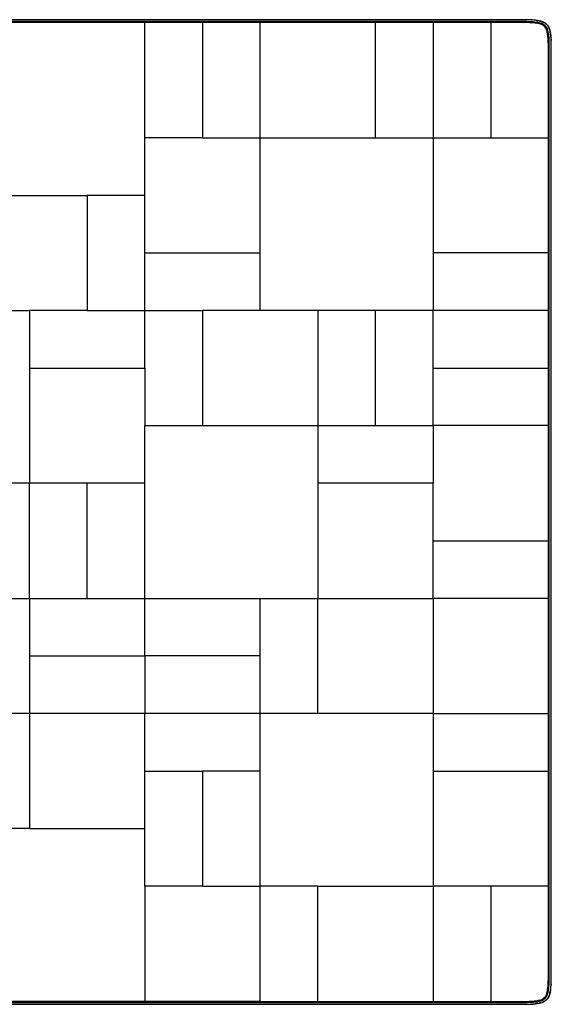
# Model space of a CAD drawing. Header units: millimetres. Extents: x -80 to 71, y -71 to 80.
# Tile 2 of 2: x -10 to 71, y -71 to 80. Entities that reach past the tile are written whole.
import ezdxf

# ---------------------------------------------------------------- set-up
doc = ezdxf.new("R2010")
doc.units = ezdxf.units.MM
doc.header["$MEASUREMENT"] = 0
doc.layers.add('Default', color=7, linetype='Continuous', true_color=0x000000)

msp = doc.modelspace()

# ---------------------------------------------------------------- linework, layer by layer
at = {"layer": 'Default'}
for points, degree in [([(67.12, 79.65), (-4.42, 79.65), (-75.95, 79.65)], 2), ([(67.12, 79.35), (-4.42, 79.35), (-75.95, 79.35)], 2), ([(8.8, 79.2), (-4.4, 79.2), (-17.6, 79.2)], 2), ([(8.8, 52.8), (8.8, 66), (8.8, 79.2)], 2), ([(17.6, 79.2), (13.2, 79.2), (8.8, 79.2)], 2), ([(17.6, 79.2), (17.6, 70.4), (17.6, 61.6)], 2), ([(26.4, 79.2), (22, 79.2), (17.6, 79.2)], 2), ([(26.4, 61.6), (26.4, 70.4), (26.4, 79.2)], 2), ([(35.93, 79.2), (31.17, 79.2), (26.4, 79.2)], 2), ([(44, 79.2), (39.97, 79.2), (35.93, 79.2)], 2), ([(44, 61.6), (44, 70.4), (44, 79.2)], 2), ([(52.8, 79.2), (48.4, 79.2), (44, 79.2)], 2), ([(52.8, 79.2), (52.8, 70.4), (52.8, 61.6)], 2), ([(61.6, 79.2), (57.2, 79.2), (52.8, 79.2)], 2), ([(60.55, 79.35), (60.55, 79.28), (60.55, 79.2)], 2), ([(67.12, 79.2), (64.36, 79.2), (61.6, 79.2)], 2), ([(61.6, 79.2), (61.6, 70.4), (61.6, 61.6)], 2), ([(68.52, 79.56), (68.53, 79.55), (68.54, 79.55), (68.55, 79.55)], 3), ([(68.57, 79.55), (68.58, 79.55), (68.59, 79.55), (68.6, 79.54)], 3), ([(68.61, 79.54), (68.63, 79.54), (68.64, 79.54), (68.65, 79.54)], 3), ([(68.66, 79.54), (68.67, 79.53), (68.68, 79.53), (68.7, 79.53)], 3), ([(68.7, 79.53), (68.72, 79.53), (68.73, 79.53), (68.74, 79.52)], 3), ([(68.75, 79.52), (68.76, 79.52), (68.77, 79.52), (68.78, 79.52)], 3), ([(68.8, 79.51), (68.81, 79.51), (68.81, 79.51), (68.82, 79.51)], 3), ([(68.9, 79.5), (68.91, 79.49), (68.93, 79.49), (68.94, 79.49)], 3), ([(68.99, 79.48), (69.01, 79.47), (69.03, 79.47), (69.04, 79.47)], 3), ([(69.05, 79.46), (69.06, 79.46), (69.07, 79.46), (69.08, 79.46)], 3), ([(69.25, 79.41), (69.26, 79.41), (69.27, 79.41), (69.28, 79.41)], 3), ([(69.27, 79.41), (69.27, 79.41), (69.26, 79.41), (69.25, 79.41)], 3), ([(69.34, 79.39), (69.35, 79.38), (69.36, 79.38), (69.37, 79.38)], 3), ([(69.38, 79.38), (69.39, 79.37), (69.39, 79.37), (69.4, 79.37)], 3), ([(69.4, 79.37), (69.41, 79.37), (69.42, 79.36), (69.43, 79.36)], 3), ([(69.45, 79.35), (69.45, 79.35), (69.46, 79.35), (69.46, 79.35)], 3), ([(69.5, 79.33), (69.51, 79.33), (69.52, 79.33), (69.53, 79.32)], 3), ([(69.53, 79.32), (69.53, 79.32), (69.52, 79.32), (69.52, 79.33)], 3), ([(69.53, 79.32), (69.53, 79.32), (69.54, 79.32), (69.54, 79.32)], 3), ([(69.54, 79.32), (69.55, 79.31), (69.56, 79.31), (69.57, 79.31)], 3), ([(69.54, 79.32), (69.55, 79.31), (69.57, 79.31), (69.58, 79.31)], 3), ([(69.87, 79.15), (69.87, 79.15), (69.87, 79.15), (69.86, 79.16)], 3), ([(69.9, 79.13), (69.9, 79.13), (69.9, 79.13), (69.91, 79.13)], 3), ([(69.9, 79.13), (69.91, 79.13), (69.92, 79.12), (69.92, 79.12)], 3), ([(69.92, 79.12), (69.93, 79.12), (69.93, 79.11), (69.93, 79.11)], 3), ([(69.93, 79.11), (69.94, 79.11), (69.94, 79.11)], 2), ([(70.33, 78.72), (70.33, 78.71), (70.34, 78.71), (70.34, 78.7)], 3), ([(70.33, 78.71), (70.33, 78.72), (70.33, 78.72)], 2), ([(70.34, 78.7), (70.33, 78.71), (70.33, 78.71), (70.33, 78.71)], 3), ([(70.35, 78.69), (70.34, 78.69), (70.34, 78.7), (70.34, 78.7)], 3), ([(70.39, 78.62), (70.38, 78.62), (70.38, 78.63), (70.38, 78.63)], 3), ([(70.4, 78.6), (70.39, 78.61), (70.39, 78.61), (70.39, 78.62)], 3), ([(70.47, 78.47), (70.47, 78.46), (70.48, 78.45), (70.48, 78.45)], 3), ([(70.48, 78.44), (70.48, 78.44), (70.49, 78.43), (70.49, 78.42)], 3), ([(70.49, 78.42), (70.49, 78.41), (70.5, 78.41), (70.5, 78.4)], 3), ([(70.5, 78.4), (70.5, 78.39), (70.51, 78.38), (70.51, 78.38)], 3), ([(70.51, 78.37), (70.51, 78.37), (70.52, 78.36), (70.52, 78.35)], 3), ([(70.52, 78.35), (70.52, 78.34), (70.53, 78.34), (70.53, 78.33)], 3), ([(70.53, 78.32), (70.53, 78.32), (70.53, 78.32), (70.54, 78.31)], 3), ([(70.54, 78.31), (70.54, 78.31), (70.53, 78.32), (70.53, 78.32)], 3), ([(70.54, 78.29), (70.54, 78.29), (70.54, 78.29), (70.55, 78.29)], 3), ([(70.55, 78.27), (70.55, 78.27), (70.55, 78.27), (70.55, 78.28)], 3), ([(70.56, 78.24), (70.57, 78.23), (70.57, 78.22), (70.57, 78.21)], 3), ([(70.57, 78.21), (70.57, 78.2), (70.58, 78.2), (70.58, 78.19)], 3), ([(70.58, 78.18), (70.58, 78.18), (70.59, 78.17), (70.59, 78.17)], 3), ([(70.59, 78.15), (70.59, 78.14), (70.6, 78.13), (70.6, 78.12)], 3), ([(70.62, 78.06), (70.62, 78.05), (70.62, 78.04), (70.63, 78.03)], 3), ([(70.68, 77.83), (70.68, 77.82), (70.68, 77.8), (70.68, 77.79)], 3), ([(70.71, 77.68), (70.71, 77.67), (70.71, 77.66), (70.71, 77.65)], 3), ([(70.71, 77.64), (70.72, 77.63), (70.72, 77.61), (70.72, 77.6)], 3), ([(70.72, 77.6), (70.72, 77.59), (70.72, 77.57), (70.73, 77.56)], 3), ([(70.73, 77.55), (70.73, 77.54), (70.73, 77.53), (70.73, 77.52)], 3), ([(70.74, 77.5), (70.74, 77.49), (70.74, 77.49), (70.74, 77.48)], 3), ([(70.75, 77.43), (70.75, 77.43), (70.75, 77.42), (70.75, 77.41)], 3), ([(70.75, 77.39), (70.75, 77.38), (70.76, 77.37), (70.76, 77.36)], 3), ([(70.76, 77.35), (70.76, 77.33), (70.76, 77.32), (70.76, 77.31)], 3), ([(70.76, 77.3), (70.77, 77.29), (70.77, 77.28), (70.77, 77.26)], 3), ([(70.77, 77.26), (70.77, 77.24), (70.77, 77.23), (70.77, 77.21)], 3), ([(70.78, 77.16), (70.78, 77.15), (70.78, 77.13), (70.79, 77.12)], 3), ([(70.81, 76.91), (70.81, 76.89), (70.81, 76.88), (70.81, 76.86)], 3), ([(70.82, 76.8), (70.82, 76.79), (70.82, 76.77), (70.82, 76.75)], 3), ([(70.4, 61.6), (70.4, 68.78), (70.4, 75.95)], 2), ([(70.55, -67.12), (70.55, 4.42), (70.55, 75.95)], 2), ([(70.83, 76.63), (70.83, 76.62), (70.83, 76.6), (70.83, 76.59)], 3), ([(70.83, 76.58), (70.83, 76.57), (70.83, 76.55), (70.83, 76.54)], 3), ([(70.85, -67.12), (70.85, 4.42), (70.85, 75.95)], 2), ([(17.6, 61.6), (13.2, 61.6), (8.8, 61.6)], 2), ([(17.6, 61.6), (22, 61.6), (26.4, 61.6)], 2), ([(26.4, 61.6), (35.2, 61.6), (44, 61.6)], 2), ([(26.4, 44), (26.4, 52.8), (26.4, 61.6)], 2), ([(44, 61.6), (48.4, 61.6), (52.8, 61.6)], 2), ([(52.8, 61.6), (57.2, 61.6), (61.6, 61.6)], 2), ([(52.8, 61.6), (52.8, 52.8), (52.8, 44)], 2), ([(61.6, 61.6), (66, 61.6), (70.4, 61.6)], 2), ([(70.4, 52.07), (70.4, 56.83), (70.4, 61.6)], 2), ([(-17.6, 52.8), (-8.8, 52.8), (0, 52.8)], 2), ([(8.8, 52.8), (4.4, 52.8), (0, 52.8)], 2), ([(0, 52.8), (0, 44), (0, 35.2)], 2), ([(8.8, 35.2), (8.8, 44), (8.8, 52.8)], 2), ([(70.4, 44), (70.4, 48.03), (70.4, 52.07)], 2), ([(8.8, 44), (17.6, 44), (26.4, 44)], 2), ([(26.4, 35.2), (26.4, 39.6), (26.4, 44)], 2), ([(70.4, 44), (61.6, 44), (52.8, 44)], 2), ([(52.8, 44), (52.8, 39.6), (52.8, 35.2)], 2), ([(70.4, 35.2), (70.4, 39.6), (70.4, 44)], 2), ([(-35.2, 35.2), (-22, 35.2), (-8.8, 35.2)], 2), ([(-8.8, 35.2), (-8.8, 22), (-8.8, 8.8)], 2), ([(0, 35.2), (-4.4, 35.2), (-8.8, 35.2)], 2), ([(0, 35.2), (4.4, 35.2), (8.8, 35.2)], 2), ([(8.8, 35.2), (13.2, 35.2), (17.6, 35.2)], 2), ([(8.8, 26.4), (8.8, 30.8), (8.8, 35.2)], 2), ([(17.6, 35.2), (17.6, 26.4), (17.6, 17.6)], 2), ([(35.2, 35.2), (26.4, 35.2), (17.6, 35.2)], 2), ([(44, 35.2), (39.6, 35.2), (35.2, 35.2)], 2), ([(35.2, 35.2), (35.2, 26.4), (35.2, 17.6)], 2), ([(44, 17.6), (44, 26.4), (44, 35.2)], 2), ([(52.8, 35.2), (48.4, 35.2), (44, 35.2)], 2), ([(52.8, 17.6), (52.8, 26.4), (52.8, 35.2)], 2), ([(70.4, 35.2), (61.6, 35.2), (52.8, 35.2)], 2), ([(70.4, 26.4), (70.4, 30.8), (70.4, 35.2)], 2), ([(-8.8, 26.4), (0, 26.4), (8.8, 26.4)], 2), ([(8.8, 26.4), (8.8, 22), (8.8, 17.6)], 2), ([(52.8, 26.4), (61.6, 26.4), (70.4, 26.4)], 2), ([(70.4, 17.6), (70.4, 22), (70.4, 26.4)], 2), ([(8.8, 17.6), (13.2, 17.6), (17.6, 17.6)], 2), ([(8.8, 8.8), (8.8, 13.2), (8.8, 17.6)], 2), ([(17.6, 17.6), (26.4, 17.6), (35.2, 17.6)], 2), ([(35.2, 17.6), (39.6, 17.6), (44, 17.6)], 2), ([(35.2, 17.6), (35.2, 13.2), (35.2, 8.8)], 2), ([(44, 17.6), (48.4, 17.6), (52.8, 17.6)], 2), ([(70.4, 17.6), (61.6, 17.6), (52.8, 17.6)], 2), ([(52.8, 17.6), (52.8, 13.2), (52.8, 8.8)], 2), ([(70.4, 8.07), (70.4, 12.83), (70.4, 17.6)], 2), ([(-8.8, 8.8), (-22, 8.8), (-35.2, 8.8)], 2), ([(-8.8, -8.8), (-8.8, 0), (-8.8, 8.8)], 2), ([(0, 8.8), (-4.4, 8.8), (-8.8, 8.8)], 2), ([(0, -8.8), (0, 0), (0, 8.8)], 2), ([(8.8, 8.8), (4.4, 8.8), (0, 8.8)], 2), ([(8.8, -8.8), (8.8, 0), (8.8, 8.8)], 2), ([(52.8, 8.8), (44, 8.8), (35.2, 8.8)], 2), ([(35.2, 8.8), (35.2, 0), (35.2, -8.8)], 2), ([(52.8, -8.8), (52.8, 0), (52.8, 8.8)], 2), ([(70.4, 0), (70.4, 4.03), (70.4, 8.07)], 2), ([(52.8, 0), (61.6, 0), (70.4, 0)], 2), ([(70.4, -8.8), (70.4, -4.4), (70.4, 0)], 2), ([(-17.6, -8.8), (-13.2, -8.8), (-8.8, -8.8)], 2), ([(-8.8, -8.8), (-8.8, -17.6), (-8.8, -26.4)], 2), ([(-8.8, -8.8), (-4.4, -8.8), (0, -8.8)], 2), ([(0, -8.8), (4.4, -8.8), (8.8, -8.8)], 2), ([(8.8, -17.6), (8.8, -13.2), (8.8, -8.8)], 2), ([(8.8, -8.8), (17.6, -8.8), (26.4, -8.8)], 2), ([(26.4, -8.8), (30.8, -8.8), (35.2, -8.8)], 2), ([(26.4, -17.6), (26.4, -13.2), (26.4, -8.8)], 2), ([(35.2, -8.8), (44, -8.8), (52.8, -8.8)], 2), ([(35.2, -26.4), (35.2, -17.6), (35.2, -8.8)], 2), ([(70.4, -8.8), (61.6, -8.8), (52.8, -8.8)], 2), ([(52.8, -8.8), (52.8, -17.6), (52.8, -26.4)], 2), ([(70.4, -18.33), (70.4, -13.57), (70.4, -8.8)], 2), ([(-8.8, -17.6), (0, -17.6), (8.8, -17.6)], 2), ([(26.4, -17.6), (17.6, -17.6), (8.8, -17.6)], 2), ([(8.8, -17.6), (8.8, -22), (8.8, -26.4)], 2), ([(26.4, -26.4), (26.4, -22), (26.4, -17.6)], 2), ([(70.4, -26.4), (70.4, -22.37), (70.4, -18.33)], 2), ([(-8.8, -26.4), (-13.2, -26.4), (-17.6, -26.4)], 2), ([(-8.8, -26.4), (-8.8, -35.2), (-8.8, -44)], 2), ([(8.8, -26.4), (0, -26.4), (-8.8, -26.4)], 2), ([(8.8, -44), (8.8, -35.2), (8.8, -26.4)], 2), ([(26.4, -26.4), (17.6, -26.4), (8.8, -26.4)], 2), ([(26.4, -35.2), (26.4, -30.8), (26.4, -26.4)], 2), ([(35.2, -26.4), (30.8, -26.4), (26.4, -26.4)], 2), ([(43.27, -26.4), (39.23, -26.4), (35.2, -26.4)], 2), ([(52.8, -26.4), (48.03, -26.4), (43.27, -26.4)], 2), ([(52.8, -26.4), (61.6, -26.4), (70.4, -26.4)], 2), ([(52.8, -26.4), (52.8, -30.8), (52.8, -35.2)], 2), ([(70.4, -35.2), (70.4, -30.8), (70.4, -26.4)], 2), ([(8.8, -35.2), (13.2, -35.2), (17.6, -35.2)], 2), ([(26.4, -35.2), (22, -35.2), (17.6, -35.2)], 2), ([(17.6, -35.2), (17.6, -44), (17.6, -52.8)], 2), ([(26.4, -52.8), (26.4, -44), (26.4, -35.2)], 2), ([(52.8, -35.2), (61.6, -35.2), (70.4, -35.2)], 2), ([(52.8, -35.2), (52.8, -44), (52.8, -52.8)], 2), ([(70.4, -52.8), (70.4, -44), (70.4, -35.2)], 2), ([(-8.8, -44), (-13.2, -44), (-17.6, -44)], 2), ([(-8.8, -44), (0, -44), (8.8, -44)], 2), ([(8.8, -52.8), (8.8, -48.4), (8.8, -44)], 2), ([(17.6, -52.8), (13.2, -52.8), (8.8, -52.8)], 2), ([(8.8, -52.8), (8.8, -61.6), (8.8, -70.4)], 2), ([(17.6, -52.8), (22, -52.8), (26.4, -52.8)], 2), ([(26.4, -70.4), (26.4, -61.6), (26.4, -52.8)], 2), ([(35.2, -52.8), (30.8, -52.8), (26.4, -52.8)], 2), ([(35.2, -70.4), (35.2, -61.6), (35.2, -52.8)], 2), ([(35.2, -52.8), (44, -52.8), (52.8, -52.8)], 2), ([(61.6, -52.8), (57.2, -52.8), (52.8, -52.8)], 2), ([(52.8, -52.8), (52.8, -61.6), (52.8, -70.4)], 2), ([(70.4, -52.8), (66, -52.8), (61.6, -52.8)], 2), ([(61.6, -52.8), (61.6, -61.6), (61.6, -70.4)], 2), ([(70.4, -67.12), (70.4, -59.96), (70.4, -52.8)], 2), ([(70.66, -69.05), (70.66, -69.06), (70.66, -69.07), (70.66, -69.08)], 3), ([(70.68, -68.99), (70.67, -69.01), (70.67, -69.03), (70.67, -69.04)], 3), ([(70.7, -68.9), (70.69, -68.91), (70.69, -68.93), (70.69, -68.94)], 3), ([(70.71, -68.8), (70.71, -68.81), (70.71, -68.81), (70.71, -68.82)], 3), ([(70.73, -68.7), (70.73, -68.72), (70.73, -68.73), (70.72, -68.74)], 3), ([(70.72, -68.75), (70.72, -68.76), (70.72, -68.77), (70.72, -68.78)], 3), ([(70.74, -68.66), (70.73, -68.67), (70.73, -68.68), (70.73, -68.7)], 3), ([(70.75, -68.57), (70.75, -68.58), (70.75, -68.59), (70.74, -68.6)], 3), ([(70.74, -68.61), (70.74, -68.63), (70.74, -68.64), (70.74, -68.65)], 3), ([(70.76, -68.52), (70.75, -68.53), (70.75, -68.54), (70.75, -68.55)], 3), ([(-75.92, -70.55), (-4.38, -70.55), (67.15, -70.55)], 2), ([(8.8, -70.4), (-4.4, -70.4), (-17.6, -70.4)], 2), ([(26.4, -70.4), (17.6, -70.4), (8.8, -70.4)], 2), ([(26.4, -70.4), (30.8, -70.4), (35.2, -70.4)], 2), ([(35.2, -70.4), (39.23, -70.4), (43.27, -70.4)], 2), ([(43.27, -70.4), (48.03, -70.4), (52.8, -70.4)], 2), ([(52.8, -70.4), (57.2, -70.4), (61.6, -70.4)], 2), ([(60.55, -70.4), (60.55, -70.47), (60.55, -70.55)], 2), ([(61.6, -70.4), (64.38, -70.4), (67.15, -70.4)], 2), ([(68.75, -70.73), (68.74, -70.73), (68.73, -70.73), (68.72, -70.73)], 3), ([(68.8, -70.72), (68.79, -70.72), (68.77, -70.72), (68.76, -70.73)], 3), ([(68.84, -70.71), (68.83, -70.72), (68.81, -70.72), (68.8, -70.72)], 3), ([(68.88, -70.71), (68.87, -70.71), (68.86, -70.71), (68.85, -70.71)], 3), ([(69.03, -70.68), (69.02, -70.68), (69, -70.68), (68.99, -70.68)], 3), ([(69.26, -70.62), (69.25, -70.62), (69.24, -70.62), (69.23, -70.63)], 3), ([(69.35, -70.59), (69.34, -70.59), (69.33, -70.6), (69.32, -70.6)], 3), ([(69.38, -70.58), (69.38, -70.58), (69.37, -70.59), (69.37, -70.59)], 3), ([(69.41, -70.57), (69.4, -70.57), (69.4, -70.58), (69.39, -70.58)], 3), ([(69.44, -70.56), (69.43, -70.57), (69.42, -70.57), (69.41, -70.57)], 3), ([(69.47, -70.55), (69.47, -70.55), (69.47, -70.55), (69.48, -70.55)], 3), ([(69.49, -70.54), (69.49, -70.54), (69.49, -70.54), (69.49, -70.55)], 3), ([(69.52, -70.53), (69.52, -70.53), (69.52, -70.53), (69.51, -70.54)], 3), ([(69.51, -70.54), (69.51, -70.54), (69.52, -70.53), (69.52, -70.53)], 3), ([(69.55, -70.52), (69.54, -70.52), (69.54, -70.53), (69.53, -70.53)], 3), ([(69.57, -70.51), (69.57, -70.51), (69.56, -70.52), (69.55, -70.52)], 3), ([(69.6, -70.5), (69.59, -70.5), (69.58, -70.51), (69.58, -70.51)], 3), ([(69.62, -70.49), (69.61, -70.49), (69.61, -70.5), (69.6, -70.5)], 3), ([(69.64, -70.48), (69.64, -70.48), (69.63, -70.49), (69.62, -70.49)], 3), ([(69.67, -70.47), (69.66, -70.47), (69.65, -70.48), (69.65, -70.48)], 3), ([(69.8, -70.4), (69.81, -70.39), (69.81, -70.39), (69.82, -70.39)], 3), ([(69.82, -70.39), (69.82, -70.38), (69.83, -70.38), (69.83, -70.38)], 3), ([(69.89, -70.35), (69.89, -70.34), (69.9, -70.34), (69.9, -70.34)], 3), ([(69.92, -70.33), (69.91, -70.33), (69.91, -70.34), (69.9, -70.34)], 3), ([(69.9, -70.34), (69.91, -70.33), (69.91, -70.33), (69.91, -70.33)], 3), ([(69.91, -70.33), (69.92, -70.33), (69.92, -70.33)], 2), ([(70.23, -70.04), (70.23, -70.03), (70.23, -70.03), (70.23, -70.03)], 3), ([(70.26, -70), (70.27, -69.99), (70.27, -69.98), (70.28, -69.98)], 3), ([(70.28, -69.98), (70.28, -69.97), (70.28, -69.97), (70.28, -69.97)], 3), ([(70.32, -69.92), (70.32, -69.93), (70.31, -69.93), (70.31, -69.93)], 3), ([(70.31, -69.93), (70.31, -69.94), (70.31, -69.94)], 2), ([(70.33, -69.9), (70.33, -69.91), (70.32, -69.92), (70.32, -69.92)], 3), ([(70.35, -69.86), (70.35, -69.86), (70.36, -69.86), (70.36, -69.86)], 3), ([(70.52, -69.54), (70.51, -69.55), (70.51, -69.56), (70.51, -69.57)], 3), ([(70.52, -69.54), (70.51, -69.55), (70.51, -69.57), (70.51, -69.58)], 3), ([(70.53, -69.5), (70.53, -69.51), (70.53, -69.52), (70.52, -69.53)], 3), ([(70.52, -69.53), (70.52, -69.53), (70.52, -69.52), (70.53, -69.52)], 3), ([(70.52, -69.53), (70.52, -69.53), (70.52, -69.54), (70.52, -69.54)], 3), ([(70.52, -69.54), (70.52, -69.54), (70.52, -69.53)], 2), ([(70.55, -69.45), (70.55, -69.45), (70.55, -69.46), (70.55, -69.46)], 3), ([(70.57, -69.4), (70.57, -69.41), (70.56, -69.42), (70.56, -69.43)], 3), ([(70.58, -69.38), (70.57, -69.39), (70.57, -69.39), (70.57, -69.4)], 3), ([(70.59, -69.34), (70.58, -69.35), (70.58, -69.36), (70.58, -69.37)], 3), ([(70.61, -69.25), (70.61, -69.26), (70.61, -69.27), (70.61, -69.28)], 3), ([(70.61, -69.27), (70.61, -69.27), (70.61, -69.26), (70.61, -69.25)], 3), ([(-75.92, -70.85), (-4.38, -70.85), (67.15, -70.85)], 2), ([(67.78, -70.83), (67.77, -70.83), (67.75, -70.83), (67.74, -70.83)], 3), ([(67.83, -70.83), (67.82, -70.83), (67.8, -70.83), (67.79, -70.83)], 3), ([(68, -70.82), (67.99, -70.82), (67.97, -70.82), (67.95, -70.82)], 3), ([(68.11, -70.81), (68.09, -70.81), (68.08, -70.81), (68.06, -70.81)], 3), ([(68.36, -70.78), (68.35, -70.78), (68.33, -70.78), (68.32, -70.79)], 3), ([(68.46, -70.77), (68.44, -70.77), (68.43, -70.77), (68.41, -70.77)], 3), ([(68.5, -70.76), (68.49, -70.77), (68.48, -70.77), (68.46, -70.77)], 3), ([(68.55, -70.76), (68.53, -70.76), (68.52, -70.76), (68.51, -70.76)], 3), ([(68.59, -70.75), (68.58, -70.75), (68.57, -70.76), (68.56, -70.76)], 3), ([(68.63, -70.75), (68.63, -70.75), (68.62, -70.75), (68.61, -70.75)], 3), ([(68.7, -70.74), (68.69, -70.74), (68.69, -70.74), (68.68, -70.74)], 3)]:
    msp.add_open_spline(points, degree=degree, dxfattribs=at)
for points, knots in [([(69.9, 78.69), (69.85, 78.74), (69.72, 78.85), (69.5, 78.98), (69.24, 79.08), (68.91, 79.17), (68.51, 79.25), (67.86, 79.32), (67.36, 79.35), (67.02, 79.35)], [0, 0, 0, 0, 2.403963, 4.904005, 7.586338, 10.849801, 15.074402, 19.999695, 30.262213, 30.262213, 30.262213, 30.262213]), ([(70.15, 78.93), (70.08, 78.99), (69.95, 79.11), (69.71, 79.25), (69.43, 79.37), (69.08, 79.46), (68.66, 79.54), (67.99, 79.62), (67.47, 79.65), (67.12, 79.65)], [0, 0, 0, 0, 2.696828, 5.383037, 8.386721, 11.756834, 16.118817, 21.293929, 31.839093, 31.839093, 31.839093, 31.839093]), ([(69.93, 78.72), (69.88, 78.77), (69.76, 78.87), (69.55, 79), (69.29, 79.1), (68.97, 79.18), (68.57, 79.25), (67.95, 79.32), (67.45, 79.35), (67.12, 79.35)], [0, 0, 0, 0, 2.311935, 4.662225, 7.394632, 10.514282, 14.554511, 19.52944, 29.473771, 29.473771, 29.473771, 29.473771]), ([(69.83, 78.61), (69.78, 78.66), (69.67, 78.75), (69.47, 78.87), (69.22, 78.96), (68.91, 79.04), (68.53, 79.1), (68.08, 79.16), (67.6, 79.19), (67.27, 79.2), (67.12, 79.2)], [0, 0, 0, 0, 2.137478, 4.282775, 6.862445, 10.018997, 13.775485, 18.487487, 23.575426, 28.291123, 28.291123, 28.291123, 28.291123]), ([(69.27, 79.41), (69.28, 79.41), (69.3, 79.4), (69.35, 79.39), (69.4, 79.37), (69.45, 79.35), (69.48, 79.34), (69.5, 79.34), (69.52, 79.33)], [0, 0, 0, 0, 0.385343, 0.729224, 1.418411, 2.108426, 2.44137, 2.60919, 2.60919, 2.60919, 2.60919]), ([(69.47, 79.34), (69.48, 79.34), (69.48, 79.34), (69.49, 79.34), (69.5, 79.34), (69.51, 79.33), (69.51, 79.33)], [150.8514054, 150.8514054, 150.8514054, 150.8514054, 151.0130975, 151.0130975, 151.0130975, 151.3008294, 151.3008294, 151.3008294, 151.3008294]), ([(69.52, 79.33), (69.52, 79.33), (69.52, 79.33), (69.52, 79.33), (69.52, 79.33), (69.52, 79.33), (69.63, 79.27), (69.75, 79.21), (69.86, 79.16)], [17.649692, 17.649692, 17.649692, 17.649692, 17.650699, 17.650699, 17.666753, 17.666753, 17.666753, 18.66117, 18.66117, 18.66117, 18.66117]), ([(69.57, 79.31), (69.67, 79.27), (69.77, 79.22), (69.86, 79.16), (69.86, 79.16), (69.86, 79.16), (69.86, 79.15)], [151.86552, 151.86552, 151.86552, 151.86552, 155.205962, 155.205962, 155.205962, 155.226387, 155.226387, 155.226387, 155.226387]), ([(70.4, 75.95), (70.4, 76.19), (70.38, 76.66), (70.32, 77.26), (70.24, 77.72), (70.16, 78.06), (70.03, 78.36), (69.9, 78.53), (69.83, 78.61)], [-27.76642, -27.76642, -27.76642, -27.76642, -20.824815, -13.88321, -10.412408, -6.941605, -3.470803, 0, 0, 0, 0]), ([(70.55, 75.85), (70.55, 76.02), (70.54, 76.36), (70.51, 76.85), (70.45, 77.31), (70.38, 77.71), (70.29, 78.03), (70.19, 78.29), (70.06, 78.51), (69.96, 78.63), (69.9, 78.69)], [0, 0, 0, 0, 4.980508, 10.052043, 14.862432, 18.99382, 22.192932, 24.82987, 27.295649, 29.671961, 29.671961, 29.671961, 29.671961]), ([(70.55, 75.95), (70.55, 76.11), (70.54, 76.44), (70.51, 76.92), (70.46, 77.37), (70.39, 77.76), (70.31, 78.08), (70.21, 78.33), (70.09, 78.54), (69.99, 78.66), (69.93, 78.72)], [0, 0, 0, 0, 4.693801, 9.74383, 14.438679, 18.499322, 21.571491, 24.180529, 26.572156, 28.889628, 28.889628, 28.889628, 28.889628]), ([(70.85, 75.95), (70.85, 76.12), (70.84, 76.47), (70.8, 76.99), (70.74, 77.47), (70.67, 77.89), (70.58, 78.22), (70.46, 78.49), (70.32, 78.73), (70.21, 78.86), (70.15, 78.93)], [0, 0, 0, 0, 5.064607, 10.499221, 15.539776, 19.717851, 23.055535, 25.904837, 28.55713, 31.236686, 31.236686, 31.236686, 31.236686]), ([(70.52, 78.36), (70.52, 78.36), (70.52, 78.36), (70.52, 78.35), (70.52, 78.35), (70.52, 78.35), (70.52, 78.35), (70.53, 78.33), (70.54, 78.31), (70.54, 78.29)], [0, 0, 0, 0, 9.096927, 9.096927, 9.096927, 10.710268, 10.710268, 10.710268, 11.044296, 11.044296, 11.044296, 11.044296]), ([(70.54, 78.29), (70.55, 78.28), (70.55, 78.28), (70.55, 78.27), (70.55, 78.26), (70.55, 78.26), (70.56, 78.26)], [7.5572017, 7.5572017, 7.5572017, 7.5572017, 7.8449336, 7.8449336, 7.8449336, 7.9021187, 7.9021187, 7.9021187, 7.9021187]), ([(69.81, -69.83), (69.86, -69.78), (69.95, -69.67), (70.07, -69.47), (70.16, -69.22), (70.24, -68.91), (70.3, -68.53), (70.36, -68.08), (70.39, -67.6), (70.4, -67.27), (70.4, -67.12)], [0, 0, 0, 0, 2.13748, 4.28278, 6.862454, 10.019009, 13.775502, 18.487509, 23.575454, 28.291156, 28.291156, 28.291156, 28.291156]), ([(69.89, -69.9), (69.94, -69.85), (70.05, -69.72), (70.18, -69.5), (70.28, -69.24), (70.37, -68.91), (70.45, -68.51), (70.52, -67.86), (70.55, -67.36), (70.55, -67.02)], [0, 0, 0, 0, 2.403963, 4.904005, 7.586338, 10.849801, 15.074402, 19.999695, 30.262213, 30.262213, 30.262213, 30.262213]), ([(69.92, -69.93), (69.97, -69.88), (70.07, -69.76), (70.2, -69.55), (70.3, -69.29), (70.38, -68.97), (70.45, -68.57), (70.52, -67.95), (70.55, -67.45), (70.55, -67.12)], [0, 0, 0, 0, 2.311938, 4.662231, 7.394641, 10.514294, 14.554528, 19.529462, 29.473805, 29.473805, 29.473805, 29.473805]), ([(70.13, -70.15), (70.19, -70.08), (70.31, -69.95), (70.45, -69.71), (70.57, -69.43), (70.66, -69.08), (70.74, -68.66), (70.82, -67.99), (70.85, -67.47), (70.85, -67.12)], [0, 0, 0, 0, 2.696828, 5.383037, 8.386721, 11.756834, 16.118817, 21.293929, 31.839093, 31.839093, 31.839093, 31.839093]), ([(67.05, -70.55), (67.22, -70.55), (67.56, -70.54), (68.05, -70.51), (68.51, -70.45), (68.91, -70.38), (69.23, -70.29), (69.49, -70.19), (69.71, -70.06), (69.83, -69.96), (69.89, -69.9)], [0, 0, 0, 0, 4.980508, 10.052043, 14.862432, 18.99382, 22.192932, 24.82987, 27.295649, 29.671961, 29.671961, 29.671961, 29.671961]), ([(67.15, -70.4), (67.39, -70.4), (67.86, -70.38), (68.46, -70.32), (68.92, -70.24), (69.26, -70.16), (69.56, -70.03), (69.73, -69.9), (69.81, -69.83)], [-27.76642, -27.76642, -27.76642, -27.76642, -20.824815, -13.88321, -10.412408, -6.941605, -3.470803, 0, 0, 0, 0]), ([(67.15, -70.55), (67.31, -70.55), (67.64, -70.54), (68.12, -70.51), (68.57, -70.46), (68.96, -70.39), (69.28, -70.31), (69.53, -70.21), (69.74, -70.09), (69.86, -69.99), (69.92, -69.93)], [0, 0, 0, 0, 4.693801, 9.74383, 14.438679, 18.499322, 21.571491, 24.180529, 26.572156, 28.889628, 28.889628, 28.889628, 28.889628]), ([(67.15, -70.85), (67.32, -70.85), (67.67, -70.84), (68.19, -70.8), (68.67, -70.74), (69.09, -70.67), (69.42, -70.58), (69.69, -70.46), (69.93, -70.32), (70.06, -70.21), (70.13, -70.15)], [0, 0, 0, 0, 5.064607, 10.499221, 15.539776, 19.717851, 23.055535, 25.904837, 28.55713, 31.236686, 31.236686, 31.236686, 31.236686]), ([(69.49, -70.54), (69.48, -70.55), (69.48, -70.55), (69.47, -70.55), (69.46, -70.55), (69.46, -70.55), (69.46, -70.56)], [7.5572017, 7.5572017, 7.5572017, 7.5572017, 7.8449336, 7.8449336, 7.8449336, 7.9021187, 7.9021187, 7.9021187, 7.9021187]), ([(69.56, -70.52), (69.56, -70.52), (69.56, -70.52), (69.55, -70.52), (69.55, -70.52), (69.55, -70.52), (69.55, -70.52), (69.53, -70.53), (69.51, -70.54), (69.49, -70.54)], [0, 0, 0, 0, 9.096927, 9.096927, 9.096927, 10.710268, 10.710268, 10.710268, 11.044296, 11.044296, 11.044296, 11.044296]), ([(69.52, -70.53), (69.52, -70.53), (69.52, -70.53), (69.52, -70.53), (69.52, -70.53), (69.52, -70.53), (69.52, -70.53)], [13.26619882, 13.26619882, 13.26619882, 13.26619882, 13.34119056, 13.34119056, 13.34119056, 13.35062181, 13.35062181, 13.35062181, 13.35062181]), ([(70.53, -69.52), (70.53, -69.52), (70.53, -69.52), (70.53, -69.52), (70.53, -69.52), (70.53, -69.52), (70.47, -69.63), (70.41, -69.75), (70.36, -69.86)], [20.34021, 20.34021, 20.34021, 20.34021, 20.341216, 20.341216, 20.35727, 20.35727, 20.35727, 21.351688, 21.351688, 21.351688, 21.351688]), ([(70.61, -69.27), (70.61, -69.28), (70.6, -69.3), (70.59, -69.35), (70.57, -69.4), (70.55, -69.45), (70.54, -69.48), (70.54, -69.5), (70.53, -69.52)], [0, 0, 0, 0, 0.385343, 0.729224, 1.418411, 2.108426, 2.44137, 2.60919, 2.60919, 2.60919, 2.60919]), ([(70.54, -69.47), (70.54, -69.48), (70.54, -69.48), (70.54, -69.49), (70.54, -69.5), (70.53, -69.51), (70.53, -69.51)], [150.8514054, 150.8514054, 150.8514054, 150.8514054, 151.0130975, 151.0130975, 151.0130975, 151.3008294, 151.3008294, 151.3008294, 151.3008294])]:
    msp.add_open_spline(points, degree=3, knots=knots, dxfattribs=at)
for points, weights in [([(67.81, 79.63), (67.86, 79.62), (67.91, 79.62)], [1, 0.999989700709, 1]), ([(69.09, 79.45), (69.14, 79.44), (69.19, 79.43)], [1, 0.999927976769, 1]), ([(69.19, 79.43), (69.21, 79.43), (69.24, 79.42)], [1, 0.999977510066, 1]), ([(69.28, 79.41), (69.31, 79.4), (69.33, 79.39)], [1, 0.999970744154, 1]), ([(69.58, 79.31), (69.7, 79.26), (69.81, 79.19)], [1, 0.997350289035, 1]), ([(69.85, 79.16), (69.9, 79.14), (69.94, 79.11)], [1, 0.999344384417, 1]), ([(69.87, 79.15), (70.02, 79.06), (70.15, 78.93)], [1, 0.993937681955, 1]), ([(69.88, 78.55), (69.94, 78.48), (69.99, 78.41)], [1, 0.996873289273, 1]), ([(69.9, 79.13), (69.96, 79.09), (70.01, 79.05)], [1, 0.99914978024, 1]), ([(69.92, 79.12), (69.95, 79.1), (69.98, 79.08)], [1, 0.999697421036, 1]), ([(69.93, 79.11), (69.95, 79.1), (69.97, 79.09)], [1, 0.999866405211, 1]), ([(70.33, 78.71), (70.34, 78.69), (70.36, 78.67)], [1, 0.999835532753, 1]), ([(70.34, 78.7), (70.35, 78.68), (70.36, 78.66)], [1, 0.999898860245, 1]), ([(70.35, 78.69), (70.38, 78.63), (70.42, 78.57)], [1, 0.99918088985, 1]), ([(70.37, 78.65), (70.38, 78.63), (70.4, 78.61)], [1, 0.999835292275, 1]), ([(70.4, 78.6), (70.44, 78.54), (70.47, 78.47)], [1, 0.999133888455, 1]), ([(70.6, 78.12), (70.61, 78.1), (70.62, 78.07)], [1, 0.999970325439, 1]), ([(70.63, 78.03), (70.65, 77.93), (70.67, 77.84)], [1, 0.999701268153, 1]), ([(70.63, -69.19), (70.63, -69.21), (70.62, -69.24)], [1, 0.999977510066, 1]), ([(70.65, -69.09), (70.64, -69.14), (70.63, -69.19)], [1, 0.999927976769, 1]), ([(70.83, -67.81), (70.82, -67.86), (70.82, -67.91)], [1, 0.999989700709, 1]), ([(69.23, -70.63), (69.13, -70.65), (69.04, -70.67)], [1, 0.999701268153, 1]), ([(69.32, -70.6), (69.3, -70.61), (69.27, -70.62)], [1, 0.999970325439, 1]), ([(69.75, -69.88), (69.68, -69.94), (69.61, -69.99)], [1, 0.996873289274, 1]), ([(69.8, -70.4), (69.74, -70.44), (69.67, -70.47)], [1, 0.999133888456, 1]), ([(69.89, -70.35), (69.83, -70.38), (69.77, -70.42)], [1, 0.99918088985, 1]), ([(69.85, -70.37), (69.83, -70.38), (69.81, -70.4)], [1, 0.999835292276, 1]), ([(69.85, -70.37), (69.84, -70.38), (69.82, -70.38)], [1, 0.999929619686, 1]), ([(69.9, -70.34), (69.88, -70.35), (69.86, -70.36)], [1, 0.999898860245, 1]), ([(69.91, -70.33), (69.89, -70.34), (69.87, -70.36)], [1, 0.999835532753, 1]), ([(70.33, -69.9), (70.29, -69.96), (70.25, -70.01)], [1, 0.999149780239, 1]), ([(70.32, -69.92), (70.3, -69.95), (70.28, -69.98)], [1, 0.999697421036, 1]), ([(70.31, -69.93), (70.3, -69.95), (70.29, -69.97)], [1, 0.999866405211, 1]), ([(70.36, -69.85), (70.34, -69.9), (70.31, -69.94)], [1, 0.999344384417, 1]), ([(70.51, -69.58), (70.46, -69.7), (70.39, -69.81)], [1, 0.997350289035, 1]), ([(70.61, -69.28), (70.6, -69.31), (70.59, -69.33)], [1, 0.999970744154, 1])]:
    msp.add_rational_spline(points, weights, degree=2, dxfattribs=at)
for points, weights, degree, knots in [([(69.94, 79.11), (70.06, 79.03), (70.15, 78.93), (70.25, 78.84), (70.33, 78.72)], [1, 0.994964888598, 1, 0.994964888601, 1], 2, [0, 0, 0, 2.738877, 2.738877, 5.477753, 5.477753, 5.477753]), ([(70.15, 78.93), (70.28, 78.8), (70.37, 78.64), (70.38, 78.62), (70.4, 78.61)], [1, 0.993695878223, 1, 0.999910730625, 1], 2, [0, 0, 0, 3.644569, 3.644569, 4.091632, 4.091632, 4.091632]), ([(70.13, -70.15), (70, -70.28), (69.84, -70.37), (69.82, -70.38), (69.81, -70.4)], [1, 0.993695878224, 1, 0.999910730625, 1], 2, [0, 0, 0, 3.644569, 3.644569, 4.091632, 4.091632, 4.091632]), ([(70.31, -69.94), (70.23, -70.06), (70.13, -70.15), (70.04, -70.25), (69.92, -70.33)], [1, 0.994964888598, 1, 0.994964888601, 1], 2, [0, 0, 0, 2.738877, 2.738877, 5.477753, 5.477753, 5.477753]), ([(70.51, -69.57), (70.47, -69.67), (70.42, -69.77), (70.36, -69.86), (70.29, -69.97), (70.21, -70.06), (70.13, -70.15)], [1, 1, 1, 1, 0.995797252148, 0.995797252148, 1], 3, [151.86552, 151.86552, 151.86552, 151.86552, 155.205962, 155.205962, 155.205962, 158.85053, 158.85053, 158.85053, 158.85053])]:
    msp.add_rational_spline(points, weights, degree=degree, knots=knots, dxfattribs=at)

doc.saveas('drawing.dxf')
